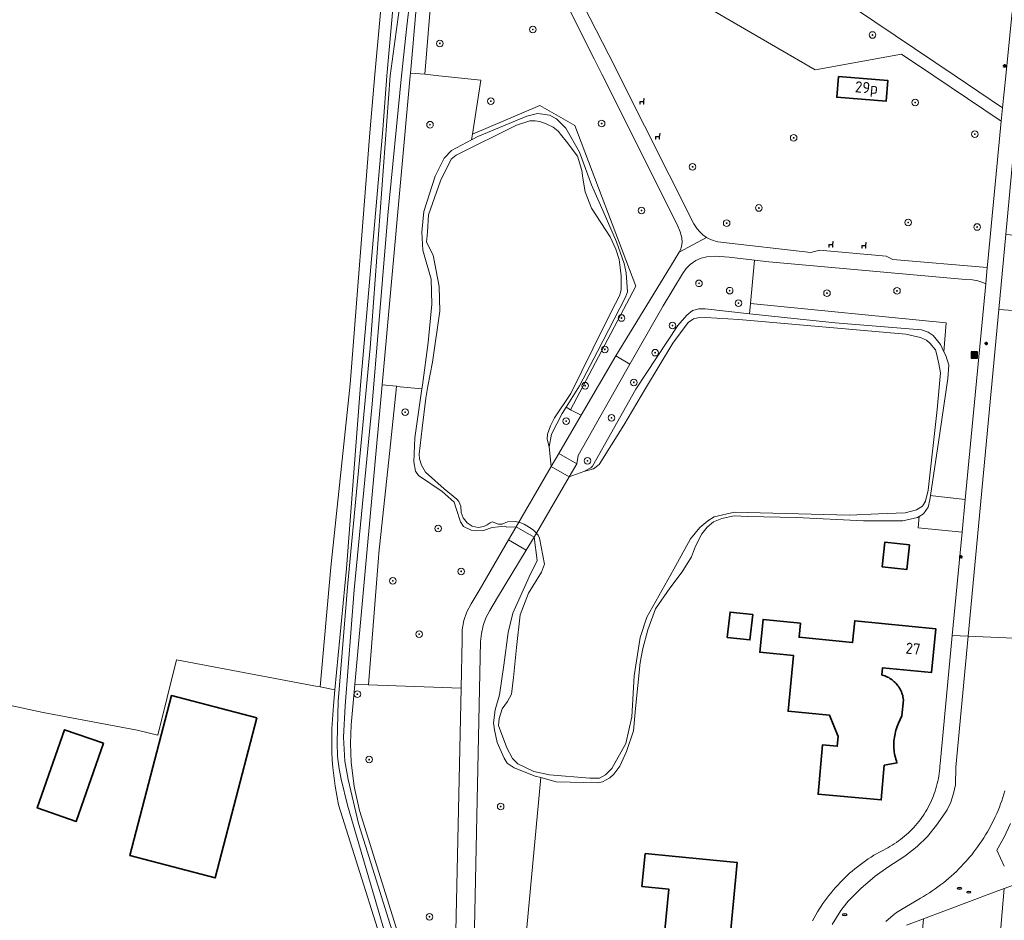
# Model space of a CAD drawing. Header units: metres. Extents: x 152610 to 160096, y 456114 to 462495.
# Tile 67 of 256: x 156093 to 156213, y 458898 to 459007. Entities that reach past the tile are written whole.
import ezdxf
from ezdxf.enums import TextEntityAlignment as Align

# ---------------------------------------------------------------- set-up
doc = ezdxf.new("R2010")
doc.units = ezdxf.units.M
doc.header["$LTSCALE"] = 0.5
doc.layers.get('0').update_dxf_attribs({"linetype": 'CONTINUOUS'})
for name, color, linetype, lineweight in [('B-PV-GR-BEPLANTING_CULTUUR_BOSPLANTSOEN-GV', 251, 'CONTINUOUS', 18), ('B-PV-GR-BEPLANTING_CULTUUR_HEESTERS-GV', 251, 'CONTINUOUS', 18), ('B-PV-GR-BOOM-S', 251, 'CONTINUOUS', 25), ('B-PV-GR-GRAS-GV', 251, 'CONTINUOUS', 13), ('B-PV-IE-MEUBILAIR-S', 251, 'CONTINUOUS', 25), ('B-PV-IE-MEUBILAIR_WEGMEUBILAIR-S', 251, 'CONTINUOUS', 25), ('B-PV-IE-MEUBILAIR_WEGMEUBILAIR_AFVALBAK-S', 251, 'CONTINUOUS', 25), ('B-PV-KW-KUNSTWERK_DEK-GV', 251, 'CONTINUOUS', 18), ('B-PV-OG-BEBOUWING-GV', 6, 'CONTINUOUS', 35), ('B-PV-OG-BEBOUWING-T18', 1, 'CONTINUOUS', 18), ('B-PV-OG-TERREIN_BEGROEID-GV', 251, 'CONTINUOUS', 18), ('B-PV-OG-TERREIN_OEVER-GV', 251, 'CONTINUOUS', 18), ('B-PV-OG-WATER_MEER-GV', 251, 'CONTINUOUS', 18), ('B-PV-OG-WATER_SLOOT-GV', 251, 'CONTINUOUS', 18), ('B-PV-VH-GESLOTENVERHARDING_ASFALT-GV', 251, 'CONTINUOUS', 18), ('B-PV-VH-OPENVERHARDING_BETONSTRAATSTEEN-GV', 251, 'CONTINUOUS', 18), ('B-PV-VH-OPENVERHARDING_STRAATBAKSTEEN-GV', 251, 'CONTINUOUS', 18), ('B-PV-VH-OPENVERHARDING_TEGEL-GV', 251, 'CONTINUOUS', 18)]:
    doc.layers.add(name, color=color, linetype=linetype, lineweight=lineweight)
doc.styles.add('NLCS-ISO', font='NLCS-ISO.ttf')
doc.styles.add('NLCS-ISO-M750-T18', font='NLCS-ISO.ttf', dxfattribs={"height": 1.35})

# ---------------------------------------------------------------- blocks, each defined once
blk = doc.blocks.new('SIE-WEG_AFVALBAK-SO')
h = blk.add_hatch(color=256)
h.dxf.hatch_style = 1
h.paths.add_polyline_path([(-1.5, -1.5), (1.5, -1.5), (1.5, 1.5), (-1.5, 1.5)])
for points in [[(-2, -2), (2, -2), (2, 2), (-2, 2)], [(-1.5, -1.5), (1.5, -1.5), (1.5, 1.5), (-1.5, 1.5)]]:
    blk.add_lwpolyline(points, close=True)
blk = doc.blocks.new('SIE-MEUBILAIR_PAAL_LICHTMAST-SO')
for points in [[(-0.62, 0), (-1, 0)], [(-0.71, 0.71), (-0.44, 0.44)], [(0, 1), (0, 0.62)], [(0.44, 0.44), (0.71, 0.71)], [(1, 0), (0.62, 0)], [(-0.71, -0.71), (-0.44, -0.44)], [(0, -0.62), (0, -1)], [(0.44, -0.44), (0.71, -0.71)]]:
    blk.add_lwpolyline(points)
blk.add_circle((0, 0), 0.5)
blk = doc.blocks.new('SIE-MEUBILAIR_PUT_DRAINAGEPUT-SO')
blk.add_ellipse((0, 0), major_axis=(1.25, 0), ratio=0.54)
at = {"style": 'NLCS-ISO'}
blk.add_text('dr', height=0.75, dxfattribs=at).set_placement((0.03, 0), align=Align.MIDDLE_CENTER)
blk = doc.blocks.new('SIE-MEUBILAIR_PUT_RIOOLPUT-SO')
blk.add_ellipse((0, 0), major_axis=(1.25, 0), ratio=0.54)
blk = doc.blocks.new('SIE-WEG_ZITBANK-SO')
at = {"color": 0, "linetype": 'ByBlock', "lineweight": 18}
blk.add_lwpolyline([(-0.91, -1.63), (-0.91, -0.2), (1.09, -0.2), (1.09, -1.63), (1.29, -1.63), (1.29, -0.21), (1.54, 1.78), (1.33, 1.78), (1.11, 0), (-1.11, 0), (-1.11, -1.63)], close=True, dxfattribs=at)
blk = doc.blocks.new('SGR-BOOM_GBKN-SO')
at = {"linetype": 'ByBlock', "lineweight": 18}
h = blk.add_hatch(color=0, dxfattribs=at)
h.dxf.hatch_style = 1
edge = h.paths.add_edge_path()
edge.add_arc((0, 0), 0.25, 0, 360)
at = {"color": 0, "linetype": 'ByBlock', "lineweight": 18}
for radius in [2, 0.25]:
    blk.add_circle((0, 0), radius, dxfattribs=at)
at = {"color": 0, "linetype": 'ByBlock', "lineweight": 18, "style": 'NLCS-ISO'}
blk.add_attdef('SOORT', (2.5, 0), '', height=1.5, dxfattribs=at)

msp = doc.modelspace()

# ---------------------------------------------------------------- linework, layer by layer
at = {"layer": 'B-PV-GR-BEPLANTING_CULTUUR_BOSPLANTSOEN-GV', "flags": 128}
for points in [[(156212.279, 458996.141), (156206.555, 459000), (156194.385, 459008.205), (156194.667, 459010.823), (156190.321, 459011.305), (156187.38, 459013.282), (156183.921, 459014.867), (156184.181, 459015.432), (156161.212, 459030.87), (156162.238, 459041.848), (156163.027, 459050.3), (156155.788, 459051.007), (156153.334, 459024.739), (156155.451, 459020.574), (156169.529, 459012.439), (156189.618, 459000.719), (156200.073, 459002.623), (156203.966, 459000), (156212.123, 458994.504)], [(156142.334, 459000.181), (156140.618, 459000.337), (156140.587, 459000), (156137.178, 458962.582), (156138.93, 458962.424), (156138.928, 458962.403), (156141.993, 458962.109), (156142.057, 458962.562), (156142.751, 458967.719), (156143.185, 458972.363), (156143.113, 458975.4), (156142.092, 458978.914), (156141.98, 458981.075), (156142.233, 458983.572), (156143.602, 458987.841), (156144.688, 458990.036), (156145.575, 458990.945), (156148.008, 458992.252), (156148.118, 458992.952), (156149.137, 458999.465), (156144.054, 459000)], [(156203.845, 458949.158), (156203.568, 458949.178), (156203.493, 458948.67), (156203.278, 458947.764), (156202.741, 458946.988), (156202.214, 458946.654), (156202.094, 458945.262), (156207.388, 458944.744), (156207.767, 458948.73)], [(156135.522, 458926.261), (156133.873, 458926.31), (156133.43, 458921.443), (156133.349, 458919.183), (156133.436, 458916.923), (156133.805, 458913.978), (156134.459, 458911.082), (156143.026, 458883.61), (156145.767, 458883.663), (156145.94, 458885.462), (156145.915, 458887.269), (156146.744, 458925.873)]]:
    msp.add_lwpolyline(points, close=True, dxfattribs=at)
msp.add_lwpolyline([(156153.609, 458885.234), (156156.381, 458915.046), (156155.715, 458915.227), (156153.17, 458916.209), (156152.321, 458916.804), (156151.968, 458917.416), (156151.113, 458919.282), (156150.801, 458920.828), (156150.666, 458921.674), (156150.849, 458923.266), (156151.381, 458925.079), (156151.936, 458928.658), (156152.46, 458932.617), (156152.99, 458934.955), (156154.972, 458939.343), (156155.97, 458941.333), (156155.569, 458944.165), (156154.617, 458942.583), (156151.169, 458936.853), (156150.217, 458935.271), (156149.751, 458934.383), (156149.408, 458933.441), (156149.194, 458932.486), (156149.105, 458931.511), (156148.197, 458889.201)], dxfattribs=at)
at = {"layer": 'B-PV-GR-BEPLANTING_CULTUUR_HEESTERS-GV', "flags": 128}
msp.add_lwpolyline([(156213.249, 458909.506), (156212.503, 458907.836), (156211.596, 458906.245), (156212.506, 458904.337)], dxfattribs=at)
at = {"layer": 'B-PV-GR-GRAS-GV', "flags": 128}
for points in [[(156067.955, 458928.994), (156096.133, 458922.908), (156107.51, 458920.792), (156110.047, 458920.2), (156112.277, 458929.308), (156129.339, 458926.083), (156129.692, 458926.016), (156130.984, 458940.521), (156133.296, 458962.689), (156135.709, 458993.117), (156136.308, 459000.171), (156137.399, 459012.09), (156138.603, 459024.257), (156139.958, 459037.911), (156141.807, 459057.341), (156143.152, 459071.196), (156144.937, 459089.835), (156146, 459104.333), (156148.572, 459128.414)], [(156137.399, 459012.09), (156136.308, 459000.171), (156135.709, 458993.117), (156133.296, 458962.689), (156130.984, 458940.521), (156129.692, 458926.016), (156131.473, 458925.68), (156132.857, 458940.361), (156134.552, 458962.561), (156137.285, 458993.495), (156137.767, 459000), (156138.809, 459011.725)]]:
    msp.add_lwpolyline(points, dxfattribs=at)
at = {"layer": 'B-PV-KW-KUNSTWERK_DEK-GV', "flags": 128}
msp.add_lwpolyline([(156159.807, 458951.442), (156157.657, 458952.694), (156153.419, 458945.417), (156155.569, 458944.165)], close=True, dxfattribs=at)
at = {"layer": 'B-PV-OG-BEBOUWING-GV', "flags": 128}
for points in [[(156192.429, 458999.915), (156192.222, 458997.405), (156198.202, 458996.912), (156198.409, 458999.421)], [(156201.009, 458943.232), (156198.023, 458943.527), (156197.728, 458940.541), (156200.714, 458940.246)], [(156182.043, 458934.789), (156179.303, 458935.086), (156178.97, 458932.01), (156181.71, 458931.714)], [(156187.826, 458933.75), (156183.293, 458934.198), (156182.899, 458930.215), (156186.996, 458929.811), (156186.331, 458923.083), (156191.346, 458922.588), (156192.39, 458920.02), (156192.286, 458918.846), (156190.493, 458919.006), (156189.961, 458913.029), (156197.604, 458912.349), (156197.978, 458916.551), (156199.526, 458916.817), (156199.513, 458916.851), (156199.44, 458917.062), (156199.374, 458917.275), (156199.316, 458917.49), (156199.265, 458917.707), (156199.223, 458917.925), (156199.188, 458918.146), (156199.161, 458918.367), (156199.142, 458918.589), (156199.131, 458918.811), (156199.129, 458919.034), (156199.134, 458919.257), (156199.147, 458919.479), (156199.168, 458919.701), (156199.197, 458919.922), (156199.234, 458920.142), (156199.279, 458920.36), (156199.332, 458920.576), (156199.392, 458920.791), (156199.46, 458921.003), (156199.536, 458921.213), (156199.619, 458921.419), (156199.709, 458921.623), (156200.091, 458922.541), (156200.292, 458924.475), (156200.27, 458924.64), (156200.24, 458924.804), (156200.202, 458924.967), (156200.156, 458925.127), (156200.103, 458925.285), (156200.042, 458925.441), (156199.974, 458925.593), (156199.899, 458925.742), (156199.816, 458925.887), (156199.727, 458926.028), (156199.631, 458926.164), (156199.528, 458926.296), (156199.42, 458926.422), (156199.305, 458926.544), (156199.185, 458926.659), (156199.06, 458926.769), (156198.929, 458926.873), (156198.793, 458926.97), (156198.653, 458927.061), (156198.509, 458927.144), (156198.361, 458927.221), (156198.209, 458927.291), (156198.055, 458927.353), (156197.897, 458927.408), (156197.737, 458927.455), (156197.675, 458927.471), (156197.761, 458928.338), (156203.68, 458927.753), (156204.205, 458933.068), (156194.398, 458934.037), (156194.137, 458931.397), (156187.656, 458932.038)], [(156122.023, 458922.269), (156111.664, 458924.965), (156106.625, 458905.607), (156116.983, 458902.91)], [(156103.44, 458919.201), (156098.74, 458920.846), (156095.425, 458911.372), (156100.125, 458909.727)], [(156172.279, 458905.531), (156169.029, 458905.847), (156168.642, 458901.866), (156171.891, 458901.55), (156171.208, 458894.528), (156168.719, 458894.77), (156168.231, 458889.766), (156170.664, 458889.529), (156170.618, 458889.048), (156178.538, 458888.277), (156178.579, 458888.702), (156180.954, 458888.471), (156181.438, 458893.451), (156179.101, 458893.678), (156180.18, 458904.762)]]:
    msp.add_lwpolyline(points, close=True, dxfattribs=at)
at = {"layer": 'B-PV-OG-TERREIN_BEGROEID-GV', "flags": 128}
for points in [[(156149.36, 459085.895), (156148.678, 459086.353), (156148.459, 459084.394), (156147.611, 459077.008), (156146.267, 459064.174), (156145.496, 459054.773), (156144.397, 459044.881), (156143.385, 459032.6), (156140.905, 459003.49), (156140.618, 459000.337), (156142.334, 459000.181)], [(156148.118, 458992.952), (156156.259, 458996.4), (156160.529, 458993.994), (156167.904, 458974.532), (156159.999, 458959.585), (156161.277, 458958.911), (156165.457, 458966.088), (156172.539, 458977.638), (156173.148, 458978.651), (156173.311, 458978.923), (156173.437, 458979.358), (156173.496, 458979.873), (156173.462, 458980.397), (156173.275, 458981.113), (156172.91, 458981.99), (156163.773, 459000.204), (156162.852, 459002.067), (156151.341, 459024.927), (156156.621, 459081.019), (156149.36, 459085.895), (156142.334, 459000.181), (156144.054, 459000), (156149.137, 458999.465)], [(156210.506, 458977.506), (156212.123, 458994.504), (156203.966, 459000), (156200.073, 459002.623), (156189.618, 459000.719), (156169.529, 459012.439), (156161.577, 459008.523), (156165.38, 459001.043), (156165.96, 458999.894), (156174.933, 458982.102), (156175.331, 458981.483), (156175.654, 458981.107), (156176.022, 458980.754), (156176.471, 458980.436), (156176.768, 458980.282), (156177.249, 458980.061), (156177.835, 458979.884), (156189.096, 458978.597), (156190.141, 458978.911), (156198.214, 458978.184), (156199.011, 458977.756), (156210.438, 458976.795)], [(156192.429, 458999.915), (156198.409, 458999.421), (156198.202, 458996.912), (156192.222, 458997.405)], [(156160.529, 458993.994), (156156.259, 458996.4), (156148.118, 458992.952), (156148.008, 458992.252), (156148.78, 458992.666), (156154.683, 458995.129), (156155.995, 458995.441), (156156.638, 458995.37), (156157.427, 458995.242), (156158.276, 458994.779), (156159.419, 458993.645), (156161.095, 458990.761), (156162.51, 458986.784), (156164.055, 458983.321), (156165.548, 458979.922), (156166.49, 458977.286), (156166.712, 458976.165), (156166.874, 458973.857), (156166.643, 458973.205), (156163.257, 458966.637), (156161.067, 458962.466), (156159.456, 458959.881), (156159.999, 458959.585), (156167.904, 458974.532)], [(156159.807, 458951.442), (156161.606, 458952.102), (156162.437, 458952.543), (156162.638, 458952.762), (156167.887, 458962.085), (156172.994, 458969.771), (156174.069, 458971.032), (156174.768, 458971.589), (156175.517, 458971.792), (156176.271, 458971.785), (156181.677, 458971.207), (156181.762, 458972.421), (156182.273, 458977.673), (156179.18, 458978.042), (156177.488, 458978.159), (156176.48, 458978.081), (156175.79, 458977.911), (156175.156, 458977.629), (156174.467, 458977.161), (156173.992, 458976.661), (156173.538, 458976.022), (156171.205, 458972.149), (156167.16, 458965.097), (156160.915, 458954.057), (156160.738, 458953.041)], [(156203.568, 458949.178), (156203.845, 458949.158), (156207.767, 458948.73), (156210.251, 458974.83), (156209.793, 458975.032), (156209.301, 458975.189), (156208.635, 458975.284), (156207.808, 458975.357), (156184.018, 458977.464), (156182.273, 458977.673), (156181.762, 458972.421), (156205.475, 458970.111), (156205.201, 458966.595), (156205.421, 458966.125), (156205.791, 458964.973), (156205.652, 458963.352), (156204.686, 458956.748)], [(156205.475, 458970.111), (156181.762, 458972.421), (156181.677, 458971.207), (156192.031, 458970.099), (156202.488, 458969.251), (156203.293, 458968.961), (156203.892, 458968.571), (156204.788, 458967.48), (156205.201, 458966.595)], [(156138.93, 458962.424), (156137.178, 458962.582), (156133.873, 458926.31), (156135.522, 458926.261), (156136.727, 458941.655), (156136.788, 458942.226), (156138.185, 458955.397), (156138.928, 458962.403)], [(156141.993, 458962.109), (156138.928, 458962.403), (156138.185, 458955.397), (156136.788, 458942.226), (156136.727, 458941.655), (156135.522, 458926.261), (156146.744, 458925.873), (156146.871, 458931.764), (156146.876, 458932.915), (156147.071, 458934.049), (156147.443, 458935.103), (156147.982, 458936.082), (156148.916, 458937.686), (156152.485, 458943.813), (156153.419, 458945.417), (156152.286, 458945.38), (156152.012, 458945.478), (156151.268, 458945.416), (156150.524, 458945.326), (156149.459, 458944.956), (156148.481, 458944.937), (156147.97, 458945.008), (156147.019, 458945.457), (156146.652, 458945.996), (156146.163, 458947.629), (156145.897, 458948.387), (156144.447, 458949.666), (156141.577, 458951.61), (156141.21, 458952.149), (156141.015, 458953.287), (156141.149, 458956.193)], [(156159.999, 458959.585), (156159.456, 458959.881), (156158.978, 458959.114), (156157.689, 458956.612), (156157.404, 458955.092), (156157.657, 458952.694), (156158.588, 458954.293), (156161.277, 458958.911)]]:
    msp.add_lwpolyline(points, close=True, dxfattribs=at)
at = {"layer": 'B-PV-OG-TERREIN_OEVER-GV', "flags": 128}
for points in [[(156149.672, 459128.008), (156147.032, 459103.741), (156146.092, 459089.555), (156144.494, 459070.913), (156143.196, 459056.917), (156141.228, 459037.686), (156139.954, 459024.171), (156138.809, 459011.725), (156137.767, 459000), (156137.285, 458993.495), (156134.552, 458962.561), (156132.857, 458940.361), (156131.473, 458925.68), (156131.294, 458923.778), (156131.087, 458920.937), (156131.099, 458918.089), (156131.149, 458917.182), (156131.221, 458916.277), (156131.501, 458913.998), (156131.92, 458911.741), (156139.217, 458888.575)], [(156143.026, 458883.61), (156134.459, 458911.082), (156133.805, 458913.978), (156133.436, 458916.923), (156133.349, 458919.183), (156133.43, 458921.443), (156133.873, 458926.31), (156137.178, 458962.582), (156140.587, 459000), (156140.618, 459000.337), (156140.905, 459003.49), (156143.385, 459032.6), (156144.397, 459044.881), (156145.496, 459054.773), (156146.267, 459064.174), (156147.611, 459077.008), (156148.459, 459084.394), (156148.678, 459086.353), (156149.164, 459090.684), (156150.716, 459107.604), (156152.29, 459125.539)], [(156140.416, 458886.38), (156132.982, 458911.723), (156132.226, 458914.847), (156131.971, 458916.099), (156131.781, 458917.587), (156131.723, 458919.283), (156131.849, 458924.275), (156133.016, 458938.588), (156135.731, 458967.069), (156138.165, 459000), (156139.115, 459007.113), (156140.244, 459015.349), (156141.201, 459025.434), (156142.001, 459034.19), (156142.779, 459041.97), (156143.524, 459050.861), (156144.272, 459059.183), (156144.942, 459066.963), (156145.814, 459077.698), (156146.495, 459082.984), (156147.529, 459094.733), (156148.561, 459107.256), (156149.44, 459115.66), (156150.095, 459122.681)], [(156151.134, 459122.596), (156150.479, 459115.575), (156149.6, 459107.171), (156148.568, 459094.647), (156147.534, 459082.899), (156146.853, 459077.612), (156145.981, 459066.878), (156145.312, 459059.098), (156144.563, 459050.775), (156143.818, 459041.884), (156143.04, 459034.104), (156142.24, 459025.348), (156141.283, 459015.264), (156140.187, 459005.991), (156139.536, 459000), (156137.883, 458983.138), (156135.963, 458960.237), (156133.779, 458937.773), (156132.728, 458923.724), (156132.51, 458919.927), (156132.668, 458917.037), (156133.057, 458914.819), (156134.334, 458909.481), (156141.141, 458887.755)]]:
    msp.add_lwpolyline(points, dxfattribs=at)
msp.add_lwpolyline([(156156.638, 458995.37), (156155.995, 458995.441), (156154.683, 458995.129), (156148.78, 458992.666), (156148.008, 458992.252), (156145.575, 458990.945), (156144.688, 458990.036), (156143.602, 458987.841), (156142.233, 458983.572), (156141.98, 458981.075), (156142.092, 458978.914), (156143.113, 458975.4), (156143.185, 458972.363), (156142.751, 458967.719), (156142.057, 458962.562), (156141.993, 458962.109), (156141.149, 458956.193), (156141.015, 458953.287), (156141.21, 458952.149), (156141.577, 458951.61), (156144.447, 458949.666), (156145.897, 458948.387), (156146.163, 458947.629), (156146.652, 458945.996), (156147.019, 458945.457), (156147.97, 458945.008), (156148.481, 458944.937), (156149.459, 458944.956), (156150.524, 458945.326), (156151.268, 458945.416), (156152.012, 458945.478), (156152.286, 458945.38), (156153.419, 458945.417), (156155.569, 458944.165), (156155.97, 458941.333), (156154.972, 458939.343), (156152.99, 458934.955), (156152.46, 458932.617), (156151.936, 458928.658), (156151.381, 458925.079), (156150.849, 458923.266), (156150.666, 458921.674), (156150.801, 458920.828), (156151.113, 458919.282), (156151.968, 458917.416), (156152.321, 458916.804), (156153.17, 458916.209), (156155.715, 458915.227), (156156.381, 458915.046), (156158.258, 458914.537), (156163.296, 458914.397), (156163.85, 458914.545), (156164.753, 458915.002), (156165.248, 458915.471), (156165.944, 458916.423), (156166.755, 458918.208), (156167.606, 458920.722), (156167.843, 458923.41), (156168.433, 458928.975), (156168.762, 458930.684), (156169.336, 458932.92), (156170.275, 458935.465), (156172.031, 458937.969), (156173.526, 458939.96), (156174.643, 458941.761), (156175.134, 458943.062), (156175.872, 458944.555), (156176.541, 458945.375), (156177.312, 458946.021), (156178.303, 458946.419), (156179.806, 458946.717), (156181.397, 458946.651), (156187.34, 458946.515), (156195.474, 458946.111), (156200.204, 458946.13), (156201.998, 458946.517), (156202.214, 458946.654), (156202.741, 458946.988), (156203.278, 458947.764), (156203.493, 458948.67), (156203.568, 458949.178), (156204.686, 458956.748), (156205.652, 458963.352), (156205.791, 458964.973), (156205.421, 458966.125), (156205.201, 458966.595), (156204.788, 458967.48), (156203.892, 458968.571), (156203.293, 458968.961), (156202.488, 458969.251), (156192.031, 458970.099), (156181.677, 458971.207), (156176.271, 458971.785), (156175.517, 458971.792), (156174.768, 458971.589), (156174.069, 458971.032), (156172.994, 458969.771), (156167.887, 458962.085), (156162.638, 458952.762), (156162.437, 458952.543), (156161.606, 458952.102), (156162.78, 458952.444), (156163.442, 458952.939), (156166.429, 458957.725), (156169.083, 458962.16), (156172.36, 458967.62), (156174.247, 458970.153), (156174.888, 458970.565), (156175.398, 458970.713), (156176.391, 458970.761), (156180.363, 458970.485), (156200.591, 458968.744), (156202.36, 458968.328), (156203.08, 458968.004), (156203.472, 458967.646), (156204.162, 458966.846), (156204.339, 458966.219), (156204.592, 458965.154), (156204.772, 458964.045), (156204.367, 458959.606), (156203.298, 458949.834), (156202.968, 458948.504), (156202.591, 458947.889), (156201.877, 458947.462), (156200.521, 458947.106), (156197.265, 458946.991), (156193.777, 458946.801), (156179.861, 458947.196), (156177.396, 458946.616), (156176.595, 458946.131), (156175.65, 458945.31), (156174.516, 458943.933), (156172.517, 458940.26), (156169.227, 458934.464), (156168.419, 458932.023), (156167.694, 458927.363), (156167.408, 458922.383), (156166.691, 458919.182), (156164.996, 458916.139), (156164.225, 458915.376), (156163.497, 458914.979), (156162.314, 458914.974), (156157.436, 458915.363), (156155.536, 458915.793), (156153.62, 458916.705), (156152.975, 458917.373), (156152.283, 458918.641), (156151.279, 458921.367), (156151.334, 458922.199), (156151.709, 458923.369), (156152.362, 458924.262), (156152.855, 458925.155), (156153.095, 458927.156), (156153.445, 458930.807), (156153.896, 458934.737), (156154.892, 458937.369), (156156.473, 458939.93), (156156.733, 458940.574), (156156.834, 458940.896), (156156.221, 458944.034), (156156.08, 458944.378), (156155.785, 458944.721), (156155.452, 458945.038), (156155.043, 458945.317), (156154.378, 458945.71), (156153.854, 458945.937), (156153.331, 458946.063), (156152.374, 458946.002), (156151.733, 458945.736), (156151.28, 458945.734), (156150.637, 458945.951), (156150.491, 458945.994), (156150.258, 458945.891), (156149.894, 458945.626), (156149.515, 458945.435), (156148.829, 458945.33), (156148.084, 458945.487), (156147.469, 458945.894), (156146.985, 458946.476), (156146.734, 458947.132), (156146.716, 458947.92), (156146.48, 458948.459), (156146.231, 458948.765), (156144.678, 458949.999), (156142.421, 458952.005), (156141.965, 458952.879), (156141.719, 458953.641), (156141.668, 458954.192), (156142.049, 458957.361), (156142.48, 458960.965), (156142.729, 458962.445), (156143.271, 458965.338), (156144.151, 458971.503), (156144.08, 458974.481), (156143.349, 458978.274), (156142.554, 458979.848), (156142.666, 458981.089), (156142.803, 458983.177), (156144.231, 458987.286), (156145.549, 458989.919), (156146.16, 458990.404), (156153.46, 458994.04), (156155.049, 458994.558), (156155.706, 458994.546), (156156.291, 458994.461), (156157.036, 458994.172), (156157.885, 458993.766), (156158.5, 458993.316), (156158.94, 458992.749), (156159.454, 458992.079), (156160.849, 458990.26), (156161.352, 458988.539), (156161.473, 458987.606), (156161.772, 458985.957), (156162.524, 458983.975), (156164.802, 458980.509), (156165.48, 458979.008), (156165.863, 458977.768), (156166, 458976.777), (156166.114, 458975.793), (156166.129, 458975.193), (156166.113, 458974.12), (156166.058, 458973.765), (156165.912, 458973.374), (156165.434, 458972.438), (156164.06, 458969.739), (156160.033, 458961.539), (156158.06, 458958.581), (156157.553, 458957.63), (156157.192, 458956.636), (156157.166, 458956.004), (156157.404, 458955.092), (156157.689, 458956.612), (156158.978, 458959.114), (156159.456, 458959.881), (156161.067, 458962.466), (156163.257, 458966.637), (156166.643, 458973.205), (156166.874, 458973.857), (156166.712, 458976.165), (156166.49, 458977.286), (156165.548, 458979.922), (156164.055, 458983.321), (156162.51, 458986.784), (156161.095, 458990.761), (156159.419, 458993.645), (156158.276, 458994.779), (156157.427, 458995.242)], close=True, dxfattribs=at)
at = {"layer": 'B-PV-OG-WATER_MEER-GV', "flags": 128}
msp.add_lwpolyline([(156155.706, 458994.546), (156155.049, 458994.558), (156153.46, 458994.04), (156146.16, 458990.404), (156145.549, 458989.919), (156144.231, 458987.286), (156142.803, 458983.177), (156142.666, 458981.089), (156142.554, 458979.848), (156143.349, 458978.274), (156144.08, 458974.481), (156144.151, 458971.503), (156143.271, 458965.338), (156142.729, 458962.445), (156142.48, 458960.965), (156142.049, 458957.361), (156141.668, 458954.192), (156141.719, 458953.641), (156141.965, 458952.879), (156142.421, 458952.005), (156144.678, 458949.999), (156146.231, 458948.765), (156146.48, 458948.459), (156146.716, 458947.92), (156146.734, 458947.132), (156146.985, 458946.476), (156147.469, 458945.894), (156148.084, 458945.487), (156148.829, 458945.33), (156149.515, 458945.435), (156149.894, 458945.626), (156150.258, 458945.891), (156150.491, 458945.994), (156150.637, 458945.951), (156151.28, 458945.734), (156151.733, 458945.736), (156152.374, 458946.002), (156153.331, 458946.063), (156153.854, 458945.937), (156154.378, 458945.71), (156155.043, 458945.317), (156155.452, 458945.038), (156155.785, 458944.721), (156156.08, 458944.378), (156156.221, 458944.034), (156156.834, 458940.896), (156156.733, 458940.574), (156156.473, 458939.93), (156154.892, 458937.369), (156153.896, 458934.737), (156153.445, 458930.807), (156153.095, 458927.156), (156152.855, 458925.155), (156152.362, 458924.262), (156151.709, 458923.369), (156151.334, 458922.199), (156151.279, 458921.367), (156152.283, 458918.641), (156152.975, 458917.373), (156153.62, 458916.705), (156155.536, 458915.793), (156157.436, 458915.363), (156162.314, 458914.974), (156163.497, 458914.979), (156164.225, 458915.376), (156164.996, 458916.139), (156166.691, 458919.182), (156167.408, 458922.383), (156167.694, 458927.363), (156168.419, 458932.023), (156169.227, 458934.464), (156172.517, 458940.26), (156174.516, 458943.933), (156175.65, 458945.31), (156176.595, 458946.131), (156177.396, 458946.616), (156179.861, 458947.196), (156193.777, 458946.801), (156197.265, 458946.991), (156200.521, 458947.106), (156201.877, 458947.462), (156202.591, 458947.889), (156202.968, 458948.504), (156203.298, 458949.834), (156204.367, 458959.606), (156204.772, 458964.045), (156204.592, 458965.154), (156204.339, 458966.219), (156204.162, 458966.846), (156203.472, 458967.646), (156203.08, 458968.004), (156202.36, 458968.328), (156200.591, 458968.744), (156180.363, 458970.485), (156176.391, 458970.761), (156175.398, 458970.713), (156174.888, 458970.565), (156174.247, 458970.153), (156172.36, 458967.62), (156169.083, 458962.16), (156166.429, 458957.725), (156163.442, 458952.939), (156162.78, 458952.444), (156161.606, 458952.102), (156159.807, 458951.442), (156157.657, 458952.694), (156157.404, 458955.092), (156157.166, 458956.004), (156157.192, 458956.636), (156157.553, 458957.63), (156158.06, 458958.581), (156160.033, 458961.539), (156164.06, 458969.739), (156165.434, 458972.438), (156165.912, 458973.374), (156166.058, 458973.765), (156166.113, 458974.12), (156166.129, 458975.193), (156166.114, 458975.793), (156166, 458976.777), (156165.863, 458977.768), (156165.48, 458979.008), (156164.802, 458980.509), (156162.524, 458983.975), (156161.772, 458985.957), (156161.473, 458987.606), (156161.352, 458988.539), (156160.849, 458990.26), (156159.454, 458992.079), (156158.94, 458992.749), (156158.5, 458993.316), (156157.885, 458993.766), (156157.036, 458994.172), (156156.291, 458994.461)], close=True, dxfattribs=at)
at = {"layer": 'B-PV-OG-WATER_SLOOT-GV', "flags": 128}
for points in [[(156150.095, 459122.681), (156149.44, 459115.66), (156148.561, 459107.256), (156147.529, 459094.733), (156146.495, 459082.984), (156145.814, 459077.698), (156144.942, 459066.963), (156144.272, 459059.183), (156143.524, 459050.861), (156142.779, 459041.97), (156142.001, 459034.19), (156141.201, 459025.434), (156140.244, 459015.349), (156139.115, 459007.113), (156138.165, 459000), (156135.731, 458967.069), (156133.016, 458938.588), (156131.849, 458924.275), (156131.723, 458919.283), (156131.781, 458917.587), (156131.971, 458916.099), (156132.226, 458914.847), (156132.982, 458911.723), (156140.416, 458886.38)], [(156141.141, 458887.755), (156134.334, 458909.481), (156133.057, 458914.819), (156132.668, 458917.037), (156132.51, 458919.927), (156132.728, 458923.724), (156133.779, 458937.773), (156135.963, 458960.237), (156137.883, 458983.138), (156139.536, 459000), (156140.187, 459005.991), (156141.283, 459015.264), (156142.24, 459025.348), (156143.04, 459034.104), (156143.818, 459041.884), (156144.563, 459050.775), (156145.312, 459059.098), (156145.981, 459066.878), (156146.853, 459077.612), (156147.534, 459082.899), (156148.568, 459094.647), (156149.6, 459107.171), (156150.479, 459115.575), (156151.134, 459122.596)]]:
    msp.add_lwpolyline(points, dxfattribs=at)
at = {"layer": 'B-PV-VH-GESLOTENVERHARDING_ASFALT-GV', "flags": 128}
for points in [[(156151.341, 459024.927), (156162.852, 459002.067), (156163.773, 459000.204), (156172.91, 458981.99), (156173.275, 458981.113), (156173.462, 458980.397), (156173.496, 458979.873), (156173.437, 458979.358), (156173.311, 458978.923), (156173.148, 458978.651), (156176.471, 458980.436), (156176.022, 458980.754), (156175.654, 458981.107), (156175.331, 458981.483), (156174.933, 458982.102), (156165.96, 458999.894), (156165.38, 459001.043), (156161.577, 459008.523)], [(156148.197, 458889.201), (156149.105, 458931.511), (156149.194, 458932.486), (156149.408, 458933.441), (156149.751, 458934.383), (156150.217, 458935.271), (156151.169, 458936.853), (156154.617, 458942.583), (156152.485, 458943.813), (156148.916, 458937.686), (156147.982, 458936.082), (156147.443, 458935.103), (156147.071, 458934.049), (156146.876, 458932.915), (156146.871, 458931.764), (156146.744, 458925.873), (156145.915, 458887.269)]]:
    msp.add_lwpolyline(points, dxfattribs=at)
for points in [[(156210.251, 458974.83), (156210.438, 458976.795), (156199.011, 458977.756), (156198.214, 458978.184), (156190.141, 458978.911), (156189.096, 458978.597), (156177.835, 458979.884), (156177.249, 458980.061), (156176.768, 458980.282), (156176.471, 458980.436), (156173.148, 458978.651), (156172.539, 458977.638), (156165.457, 458966.088), (156167.16, 458965.097), (156171.205, 458972.149), (156173.538, 458976.022), (156173.992, 458976.661), (156174.467, 458977.161), (156175.156, 458977.629), (156175.79, 458977.911), (156176.48, 458978.081), (156177.488, 458978.159), (156179.18, 458978.042), (156182.273, 458977.673), (156184.018, 458977.464), (156207.808, 458975.357), (156208.635, 458975.284), (156209.301, 458975.189), (156209.793, 458975.032)], [(156219.068, 458980.308), (156212.673, 458980.777), (156211.828, 458971.732), (156218.223, 458971.262)]]:
    msp.add_lwpolyline(points, close=True, dxfattribs=at)
at = {"layer": 'B-PV-VH-OPENVERHARDING_BETONSTRAATSTEEN-GV', "flags": 128}
for points in [[(156216.101, 458949.275), (156216.26, 458950.252), (156218.223, 458971.262), (156211.828, 458971.732), (156208.131, 458932.151), (156214.544, 458931.88), (156216.125, 458948.285)], [(156158.588, 458954.293), (156157.657, 458952.694), (156159.807, 458951.442), (156160.738, 458953.041)], [(156159.807, 458951.442), (156157.657, 458952.694), (156153.419, 458945.417), (156155.569, 458944.165)], [(156155.569, 458944.165), (156153.419, 458945.417), (156152.485, 458943.813), (156154.617, 458942.583)], [(156212.505, 458901.634), (156211.058, 458901.09), (156202.724, 458897.955), (156202.45, 458894.895), (156205.407, 458894.631), (156205.739, 458894.601), (156208.366, 458894.366), (156211.325, 458894.102), (156211.829, 458894.057)]]:
    msp.add_lwpolyline(points, close=True, dxfattribs=at)
for points in [[(156214.544, 458931.88), (156208.131, 458932.151), (156206.652, 458916.314), (156206.597, 458914.154), (156206.36, 458913.135), (156206.025, 458912.055), (156205.568, 458911.141), (156205.054, 458910.39), (156204.3, 458909.296), (156203.205, 458907.922), (156201.952, 458906.7), (156200.469, 458905.532), (156198.385, 458904.187), (156196.863, 458903.121), (156195.119, 458901.617), (156193.592, 458900.088), (156193.008, 458899.332), (156192.704, 458898.938), (156191.648, 458897.245)], [(156198.162, 458897.644), (156199.033, 458898.401), (156199.248, 458898.57), (156199.466, 458898.735), (156202.358, 458900.464), (156202.719, 458900.673), (156203.077, 458900.889), (156203.43, 458901.113), (156203.778, 458901.342), (156204.123, 458901.579), (156204.462, 458901.822), (156204.797, 458902.071), (156205.128, 458902.327), (156205.453, 458902.589), (156205.773, 458902.857), (156206.088, 458903.131), (156206.397, 458903.411), (156206.701, 458903.698), (156207, 458903.99), (156207.293, 458904.287), (156207.58, 458904.59), (156207.862, 458904.899), (156208.137, 458905.213), (156208.292, 458905.395), (156208.558, 458905.717), (156208.818, 458906.044), (156209.071, 458906.376), (156209.318, 458906.712), (156209.558, 458907.054), (156209.792, 458907.399), (156210.02, 458907.75), (156210.24, 458908.104), (156210.454, 458908.463), (156210.66, 458908.826), (156210.86, 458909.192), (156211.053, 458909.563), (156211.238, 458909.937), (156211.417, 458910.314), (156211.588, 458910.695), (156211.751, 458911.079), (156211.908, 458911.466), (156212.057, 458911.856), (156212.198, 458912.249), (156212.332, 458912.645), (156212.458, 458913.043), (156212.577, 458913.443)]]:
    msp.add_lwpolyline(points, dxfattribs=at)
at = {"layer": 'B-PV-VH-OPENVERHARDING_STRAATBAKSTEEN-GV', "flags": 128}
msp.add_lwpolyline([(156158.588, 458954.293), (156160.738, 458953.041), (156160.915, 458954.057), (156167.16, 458965.097), (156165.457, 458966.088), (156161.277, 458958.911)], close=True, dxfattribs=at)
at = {"layer": 'B-PV-VH-OPENVERHARDING_TEGEL-GV', "flags": 128}
for points in [[(156210.251, 458974.83), (156207.767, 458948.73), (156207.388, 458944.744), (156206.198, 458932.233), (156208.131, 458932.151), (156211.828, 458971.732), (156212.673, 458980.777), (156214.469, 459000), (156214.669, 459002.141), (156215.948, 459014.815), (156214.203, 459015.092), (156212.671, 459000), (156212.279, 458996.141), (156212.123, 458994.504), (156210.506, 458977.506), (156210.438, 458976.795)], [(156213.757, 458895.697), (156214.348, 458902.327), (156213.599, 458902.045), (156212.505, 458901.634), (156211.829, 458894.057), (156211.325, 458894.102), (156210.781, 458888.008), (156214.638, 458887.665), (156214.918, 458887.64), (156221.416, 458870.692), (156222.79, 458871.188), (156215.64, 458889.839), (156215.955, 458889.963)]]:
    msp.add_lwpolyline(points, close=True, dxfattribs=at)
for points in [[(156191.648, 458897.245), (156192.704, 458898.938), (156193.008, 458899.332), (156193.592, 458900.088), (156195.119, 458901.617), (156196.863, 458903.121), (156198.385, 458904.187), (156200.469, 458905.532), (156201.952, 458906.7), (156203.205, 458907.922), (156204.3, 458909.296), (156205.054, 458910.39), (156205.568, 458911.141), (156206.025, 458912.055), (156206.36, 458913.135), (156206.597, 458914.154), (156206.652, 458916.314), (156208.131, 458932.151), (156206.198, 458932.233), (156204.722, 458916.719), (156204.71, 458916.469), (156204.688, 458916.159), (156204.658, 458915.849), (156204.62, 458915.541), (156204.574, 458915.233), (156204.52, 458914.927), (156204.458, 458914.622), (156204.389, 458914.319), (156204.311, 458914.018), (156204.226, 458913.719), (156204.134, 458913.422), (156204.033, 458913.128), (156203.926, 458912.837), (156203.81, 458912.548), (156203.688, 458912.262), (156203.558, 458911.98), (156203.42, 458911.701), (156203.276, 458911.426), (156203.124, 458911.154), (156202.966, 458910.886), (156202.801, 458910.623), (156202.707, 458910.479), (156202.531, 458910.223), (156202.349, 458909.972), (156202.161, 458909.726), (156201.966, 458909.484), (156201.766, 458909.248), (156201.559, 458909.017), (156201.346, 458908.791), (156201.128, 458908.571), (156200.903, 458908.357), (156200.674, 458908.148), (156200.439, 458907.946), (156200.199, 458907.749), (156199.954, 458907.559), (156199.704, 458907.375), (156199.45, 458907.198), (156199.191, 458907.027), (156198.928, 458906.863), (156198.66, 458906.706), (156198.389, 458906.556), (156197.623, 458906.137), (156196.715, 458905.641), (156196.371, 458905.425), (156196.031, 458905.201), (156195.696, 458904.972), (156195.365, 458904.736), (156195.038, 458904.493), (156194.717, 458904.244), (156194.401, 458903.988), (156194.09, 458903.727), (156193.784, 458903.459), (156193.483, 458903.185), (156193.188, 458902.906), (156192.898, 458902.621), (156192.614, 458902.33), (156192.336, 458902.033), (156192.063, 458901.731), (156191.796, 458901.423), (156191.534, 458901.109), (156191.28, 458900.791), (156191.032, 458900.468), (156190.79, 458900.141), (156190.555, 458899.808), (156190.326, 458899.472), (156190.104, 458899.13), (156189.889, 458898.785), (156189.681, 458898.435), (156189.479, 458898.081), (156189.285, 458897.723)], [(156212.577, 458913.443), (156212.458, 458913.043), (156212.332, 458912.645), (156212.198, 458912.249), (156212.057, 458911.856), (156211.908, 458911.466), (156211.751, 458911.079), (156211.588, 458910.695), (156211.417, 458910.314), (156211.238, 458909.937), (156211.053, 458909.563), (156210.86, 458909.192), (156210.66, 458908.826), (156210.454, 458908.463), (156210.24, 458908.104), (156210.02, 458907.75), (156209.792, 458907.399), (156209.558, 458907.054), (156209.318, 458906.712), (156209.071, 458906.376), (156208.818, 458906.044), (156208.558, 458905.717), (156208.292, 458905.395), (156208.137, 458905.213), (156207.862, 458904.899), (156207.58, 458904.59), (156207.293, 458904.287), (156207, 458903.99), (156206.701, 458903.698), (156206.397, 458903.411), (156206.088, 458903.131), (156205.773, 458902.857), (156205.453, 458902.589), (156205.128, 458902.327), (156204.797, 458902.071), (156204.462, 458901.822), (156204.123, 458901.579), (156203.778, 458901.342), (156203.43, 458901.113), (156203.077, 458900.889), (156202.719, 458900.673), (156202.358, 458900.464), (156199.466, 458898.735), (156199.248, 458898.57), (156199.033, 458898.401), (156198.162, 458897.644)], [(156212.506, 458904.337), (156211.596, 458906.245), (156212.503, 458907.836), (156213.249, 458909.506)], [(156200.661, 458897.179), (156202.724, 458897.955), (156211.058, 458901.09), (156212.505, 458901.634), (156213.599, 458902.045)]]:
    msp.add_lwpolyline(points, dxfattribs=at)

# ---------------------------------------------------------------- block references
at = {"layer": 'B-PV-GR-BOOM-S', "xscale": 0.2, "yscale": 0.2, "zscale": 0.2}
for p in [(156155.421, 459005.617), (156196.54, 459004.944), (156144.163, 459003.925), (156150.346, 458996.933), (156201.722, 458996.765), (156142.98, 458994.083), (156163.757, 458994.227), (156187.003, 458992.488), (156208.931, 458992.927), (156174.771, 458988.975), (156182.8, 458984.003), (156168.593, 458983.706), (156178.893, 458982.172), (156200.874, 458982.251), (156209.226, 458981.698), (156175.543, 458974.877), (156179.259, 458973.994), (156191.039, 458973.698), (156199.518, 458973.958), (156180.327, 458972.471), (156166.152, 458970.681), (156172.346, 458969.782), (156164.154, 458966.884), (156170.248, 458966.485), (156167.65, 458962.888), (156161.756, 458962.488), (156139.98, 458959.288), (156159.458, 458958.192), (156164.953, 458958.592), (156162.055, 458953.397), (156143.972, 458945.204), (156146.752, 458940.01), (156138.484, 458938.868), (156141.674, 458932.416), (156134.186, 458925.152), (156135.62, 458917.223), (156151.536, 458911.541), (156142.909, 458898.205)]:
    msp.add_blockref('SGR-BOOM_GBKN-SO', p, dxfattribs=at)
at = {"layer": 'B-PV-IE-MEUBILAIR-S', "xscale": 0.2, "yscale": 0.2, "zscale": 0.2}
for name, p in [('SIE-MEUBILAIR_PAAL_LICHTMAST-SO', (156212.545, 459001.197)), ('SIE-MEUBILAIR_PAAL_LICHTMAST-SO', (156210.327, 458967.601)), ('SIE-MEUBILAIR_PAAL_LICHTMAST-SO', (156207.225, 458941.771)), ('SIE-MEUBILAIR_PUT_DRAINAGEPUT-SO', (156207.076, 458901.642)), ('SIE-MEUBILAIR_PUT_RIOOLPUT-SO', (156208.206, 458901.177)), ('SIE-MEUBILAIR_PUT_DRAINAGEPUT-SO', (156193.173, 458898.467))]:
    msp.add_blockref(name, p, dxfattribs=at)
at = {"layer": 'B-PV-IE-MEUBILAIR_WEGMEUBILAIR-S', "xscale": 0.2, "yscale": 0.2, "zscale": 0.2}
for p in [(156168.606, 458996.901), (156170.519, 458992.655), (156191.474, 458979.598), (156195.492, 458979.447)]:
    msp.add_blockref('SIE-WEG_ZITBANK-SO', p, dxfattribs=at)
at = {"layer": 'B-PV-IE-MEUBILAIR_WEGMEUBILAIR_AFVALBAK-S', "xscale": 0.2, "yscale": 0.2, "zscale": 0.2}
msp.add_blockref('SIE-WEG_AFVALBAK-SO', (156208.875, 458966.207), dxfattribs=at)

# ---------------------------------------------------------------- texts
at = {"layer": 'B-PV-OG-BEBOUWING-T18', "style": 'NLCS-ISO-M750-T18'}
for s, rotation, p in [('29p', 355.3, (156195.814, 458998.372)), ('27', 354.4, (156201.455, 458930.656))]:
    msp.add_text(s, height=1.35, rotation=rotation, dxfattribs=at).set_placement(p, align=Align.MIDDLE)

doc.saveas('drawing.dxf')
